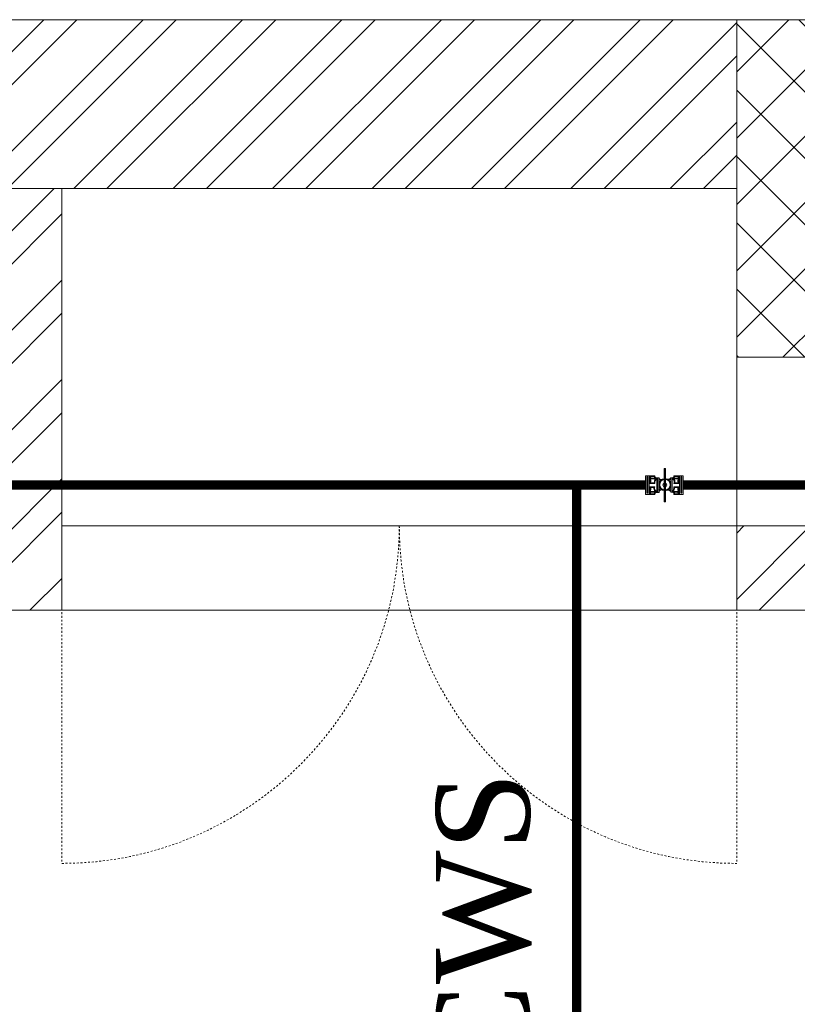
# Model space of a CAD drawing. Header units: inches. Extents: x 113025 to 158499, y 12149 to 30915.
# Tile 70 of 167: x 125514 to 125556, y 21550 to 21603. Entities that reach past the tile are written whole.
import ezdxf

# ---------------------------------------------------------------- set-up
doc = ezdxf.new("R2010")
doc.units = ezdxf.units.IN
doc.header["$MEASUREMENT"] = 0
doc.linetypes.add('HIDDEN', pattern=[0.375, 0.25, -0.125])
for name, color, linetype, lineweight in [('00-GRIDTEXT', 1, 'Continuous', 13), ('202', 9, 'Continuous', 9), ('KIT TEXT.', 5, 'Continuous', 5), ('PD_BRICK WALL_115', 134, 'Continuous', 30), ('PD_BRICK WALL_230', 4, 'Continuous', 50), ('PD_COLUMN', 2, 'Continuous', 60), ('PD_ELEVATION_03', 80, 'Continuous', 25), ('PD_FIXTURE', 21, 'Continuous', 25), ('PD_HATCH', 45, 'Continuous', 9), ('PP-Domestic  Cold Water Supply', 5, 'Continuous', 25), ('PP-TEXT', 7, 'Continuous', 40)]:
    doc.layers.add(name, color=color, linetype=linetype, lineweight=lineweight)
doc.styles.add('ISO', font='isocp.shx', dxfattribs={"height": 250})
doc.styles.add('MtX_Times_New_Roman', font='times.ttf')

# ---------------------------------------------------------------- blocks, each defined once
blk = doc.blocks.new('A$C6E471120')
at = {"layer": 'KIT TEXT.', "color": 251, "insert": (-5067.772105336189, -328.0922235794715, 488.6049877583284), "char_height": 60.17529562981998, "width": 1050.283938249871, "attachment_point": 7, "style": 'ISO'}
blk.add_mtext('\\pi300.49;{\\Fromans|c0;\\W0.8;WORK TABLE}', dxfattribs=at)
blk = doc.blocks.new('FIRST FLOOR PLAN 0')
at = {"layer": 'PD_HATCH', "lineweight": 5}
h = blk.add_hatch(dxfattribs=at)
h.set_pattern_fill('ANSI32', color=251, scale=10)
h.set_pattern_definition([(45, (-1110.150169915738, -834.2493176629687), (-2.651650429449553, 2.651650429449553), []), (45, (-1108.382402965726, -834.2493176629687), (-2.651650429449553, 2.651650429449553), [])])
h.paths.add_polyline_path([(-1106.999709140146, -791.4998080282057), (-1115.999709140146, -791.4998080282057), (-1115.999709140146, -872.9998080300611), (-1106.999709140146, -872.9998080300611)])
h.paths.add_polyline_path([(-745.4997091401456, -938.9998080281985), (-914.9997091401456, -938.9998080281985), (-914.9997091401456, -947.9998080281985), (-745.4997091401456, -947.9998080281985)])
h.paths.add_polyline_path([(-560.9997091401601, -938.9998080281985), (-730.4997091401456, -938.9998080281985), (-730.4997091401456, -947.999808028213), (-560.9997091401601, -947.999808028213)])
h.paths.add_polyline_path([(-1106.999709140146, -74.99980802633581), (-1115.999709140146, -74.99980802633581), (-1115.999709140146, -156.4998080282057), (-1106.999709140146, -156.4998080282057)])
h.paths.add_polyline_path([(-1106.999709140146, -171.4998080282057), (-1115.999709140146, -171.4998080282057), (-1115.999709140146, -311.4998080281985), (-1106.999709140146, -311.4998080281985)])
h.paths.add_polyline_path([(-1106.999709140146, -326.4998080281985), (-1115.999709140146, -326.4998080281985), (-1115.999709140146, -466.4998080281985), (-1106.999709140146, -466.4998080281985)])
h.paths.add_polyline_path([(-1106.999709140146, -481.4998080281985), (-1115.999709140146, -481.4998080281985), (-1115.999709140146, -621.4998080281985), (-1106.999709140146, -621.4998080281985)])
h.paths.add_polyline_path([(-1106.999709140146, -636.4998080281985), (-1115.999709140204, -636.4998080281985), (-1115.999709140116, -776.4998080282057), (-1106.999709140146, -776.4998080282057)])
h.paths.add_polyline_path([(-14.99970914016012, 0.0001919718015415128), (-181.4997091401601, 0.0001919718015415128), (-181.4997091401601, -8.99980802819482), (-14.99970914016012, -8.999808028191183)])
h.paths.add_polyline_path([(-196.4997091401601, 0.0001919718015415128), (-361.4997091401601, 0.0001919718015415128), (-361.4997091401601, -8.999808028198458), (-196.4997091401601, -8.99980802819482)])
h.paths.add_polyline_path([(-376.4997091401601, 0.0001919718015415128), (-545.9997091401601, 0.0001919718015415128), (-545.9997091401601, -8.999808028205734), (-376.4997091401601, -8.999808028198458)])
h.paths.add_polyline_path([(-560.9997091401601, 0.0001919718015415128), (-730.4997091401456, 0.0001919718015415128), (-730.4997091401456, -8.999808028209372), (-560.9997091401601, -8.999808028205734)])
h.paths.add_polyline_path([(-929.9997091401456, 0.0001919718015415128), (-1040.999709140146, 0.0001919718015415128), (-1040.999709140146, -8.999808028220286), (-929.9997091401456, -8.999808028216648)])
h.paths.add_polyline_path([(-1055.999709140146, 0.0001919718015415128), (-1115.999709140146, 0.0001919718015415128), (-1115.999709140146, -59.99980802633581), (-1106.999709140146, -59.99980802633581), (-1106.999709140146, -8.999808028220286), (-1055.999709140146, -8.999808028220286)])
h.paths.add_polyline_path([(-1106.999709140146, -887.9998080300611), (-1115.999709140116, -887.9998080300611), (-1115.999709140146, -947.9998080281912), (-1055.999709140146, -947.9998080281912), (-1055.999709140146, -938.9998080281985), (-1106.999709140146, -938.9998080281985)])
h.paths.add_polyline_path([(-929.9997091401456, -938.9998080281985), (-1040.999709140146, -938.9998080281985), (-1040.999709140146, -947.9998080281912), (-929.9997091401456, -947.9998080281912)])
h.paths.add_polyline_path([(-521.2497091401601, -938.9998080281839), (-545.9997091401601, -938.9998080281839), (-545.9997091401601, -947.9998080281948), (-521.2497091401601, -947.9998080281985)])
h.paths.add_polyline_path([(-376.4997091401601, -938.9998080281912), (-401.2497091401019, -938.9998080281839), (-401.2497091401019, -947.9998080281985), (-376.4997091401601, -947.9998080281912)])
h.paths.add_polyline_path([(-338.9997091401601, -938.9998080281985), (-361.4997091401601, -938.9998080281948), (-361.4997091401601, -947.9998080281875), (-338.9997091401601, -947.9998080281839)])
h.paths.add_polyline_path([(-196.4997091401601, -938.9998080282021), (-218.9997091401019, -938.9998080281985), (-218.9997091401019, -947.9998080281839), (-196.4997091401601, -947.9998080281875)])
h.paths.add_polyline_path([(-158.9997091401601, -938.9998080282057), (-181.4997091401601, -938.9998080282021), (-181.4997091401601, -947.9998080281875), (-158.9997091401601, -947.9998080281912)])
h.paths.add_polyline_path([(-14.99970914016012, -938.9998080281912), (-38.99970914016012, -938.9998080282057), (-38.99970914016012, -947.9998080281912), (-14.99970914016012, -947.9998080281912)])
h.paths.add_polyline_path([(0.0002908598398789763, -929.9998080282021), (-8.999709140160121, -929.9998080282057)])
h.paths.add_polyline_path([(0.0002908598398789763, -791.4998080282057), (-8.999709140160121, -791.4998080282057), (-8.999709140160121, -929.9998080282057), (0.0002908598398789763, -929.9998080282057)])
h.paths.add_polyline_path([(0.0002908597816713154, -636.4998080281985), (-8.999709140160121, -636.4998080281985), (-8.999709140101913, -776.4998080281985), (0.0002908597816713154, -776.499808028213)])
h.paths.add_polyline_path([(0.0002908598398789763, -326.4998080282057), (-8.999709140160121, -326.4998080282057), (-8.999709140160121, -621.4998080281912), (0.0002908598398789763, -621.4998080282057)])
h.paths.add_polyline_path([(0.0002908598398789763, -17.99980802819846), (-8.999709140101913, -17.99980802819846), (-8.999709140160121, -156.4998080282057), (0.0002908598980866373, -156.4998080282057)])
h.paths.add_polyline_path([(-17.99970914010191, -159.4998080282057), (-122.9997091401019, -159.4998080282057), (-122.9997091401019, -168.4998080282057), (-17.99970914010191, -168.4998080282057)])
h.paths.add_polyline_path([(-122.9997091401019, -171.4998080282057), (-131.9997091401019, -171.4998080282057), (-131.9997091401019, -249.4998080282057), (-122.9997091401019, -249.4998080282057)])
h.paths.add_polyline_path([(-131.9997091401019, -159.4998080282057), (-203.9997091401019, -159.4998080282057), (-203.9997091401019, -168.4998080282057), (-131.9997091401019, -168.4998080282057)])
h.paths.add_polyline_path([(-203.9997091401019, -171.4998080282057), (-212.9997091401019, -171.4998080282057), (-212.9997091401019, -249.4998080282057), (-203.9997091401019, -249.4998080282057)])
h.paths.add_polyline_path([(-212.9997091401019, -159.4998080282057), (-293.9997091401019, -159.4998080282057), (-293.9997091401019, -261.4998080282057), (-266.9997091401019, -261.4998080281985), (-266.9997091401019, -252.4998080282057), (-284.9997091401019, -252.4998080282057), (-284.9997091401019, -168.4998080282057), (-212.9997091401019, -168.4998080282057)])
h.paths.add_polyline_path([(-212.9997091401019, -252.4998080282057), (-230.9997091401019, -252.4998080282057), (-230.9997091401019, -261.4998080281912), (-212.9997091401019, -261.4998080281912)], flags=17)
h.paths.add_polyline_path([(-185.9997091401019, -252.4998080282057), (-203.9997091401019, -252.4998080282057), (-203.9997091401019, -261.4998080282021), (-185.9997091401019, -261.4998080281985)])
h.paths.add_polyline_path([(-131.9997091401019, -252.4998080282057), (-149.9997091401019, -252.4998080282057), (-149.9997091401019, -261.4998080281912), (-131.9997091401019, -261.4998080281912)])
h.paths.add_polyline_path([(-122.9997091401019, -261.4998080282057), (-131.9997091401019, -261.4998080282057), (-131.9997091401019, -324.4998080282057), (-122.9997091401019, -324.4998080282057)])
h.paths.add_polyline_path([(0.0002908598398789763, -310.4998080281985), (-8.999709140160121, -310.4998080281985), (-8.999709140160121, -311.4998080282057), (0.0002908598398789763, -311.4998080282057)])
h.paths.add_polyline_path([(0.0002908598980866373, -171.4998080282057), (-8.999709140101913, -171.4998080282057), (-8.999709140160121, -190.4998080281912), (0.0002908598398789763, -190.4998080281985)])
h.paths.add_polyline_path([(-878.2497091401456, -8.999808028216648), (-878.2497091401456, 0.0001919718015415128), (-914.9997091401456, 0.0001919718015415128), (-914.9997091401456, -8.999808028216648)])
h.paths.add_polyline_path([(-782.2497091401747, 0.0001919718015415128), (-782.2497091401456, -8.99980802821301), (-745.4997091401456, -8.999808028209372), (-745.4997091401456, 0.0001919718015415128)])
h = blk.add_hatch(dxfattribs=at)
h.set_pattern_fill('ANSI37', color=251, scale=20)
h.set_pattern_definition([(45, (144327.2832906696, 25769.49121591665), (-1.767766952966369, 1.767766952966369), []), (135, (144327.2832906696, 25769.49121591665), (-1.767766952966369, -1.767766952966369), [])])
h.paths.add_polyline_path([(-361.4997091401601, 0.0001919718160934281), (-376.4997091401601, 0.0001919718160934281), (-376.4997091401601, -17.99980802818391), (-361.4997091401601, -17.99980802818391)])
h = blk.add_hatch(dxfattribs=at)
h.set_pattern_fill('ANSI32', color=251, scale=10)
h.set_pattern_definition([(45, (26013.46920260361, 17879.3870099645), (-2.651650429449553, 2.651650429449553), []), (45, (26015.23696955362, 17879.3870099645), (-2.651650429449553, 2.651650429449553), [])])
h.paths.add_polyline_path([(-524.9997091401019, -8.999808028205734), (-530.9997091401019, -8.999808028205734), (-530.9997091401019, -44.99980802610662), (-524.9997091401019, -44.99980802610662)])
h.paths.add_polyline_path([(-524.9997091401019, -44.99980802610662), (-530.9997091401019, -44.99980802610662), (-530.9997091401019, -80.99980802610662), (-524.9997091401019, -80.99980802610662)])
h.paths.add_polyline_path([(-530.9997091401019, -80.99980802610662), (-530.9997091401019, -116.9998080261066), (-524.9997091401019, -116.9998080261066), (-524.9997091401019, -80.99980802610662)])
h.paths.add_polyline_path([(-524.9997091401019, -116.9998080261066), (-530.9997091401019, -116.9998080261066), (-530.9997091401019, -152.9998080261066), (-524.9997091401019, -152.9998080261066)])
h.paths.add_polyline_path([(-524.9997091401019, -152.9998080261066), (-530.9997091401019, -152.9998080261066), (-530.9997091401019, -188.9998080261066), (-524.9997091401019, -188.9998080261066)])
h.paths.add_polyline_path([(-524.9997091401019, -188.9998080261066), (-530.9997091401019, -188.9998080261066), (-530.9997091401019, -224.9998080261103), (-524.9997091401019, -224.9998080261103)])
h.paths.add_polyline_path([(-245.9997091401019, -8.99980802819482), (-254.9997091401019, -8.99980802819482), (-254.9997091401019, -98.49980802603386), (-259.4997091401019, -98.49980802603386), (-259.4997091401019, -102.9998080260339), (-254.9997091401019, -102.9998080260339), (-254.9997091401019, -112.9998080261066), (-245.9997091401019, -112.999808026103)])
h.paths.add_polyline_path([(-326.9997091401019, -8.999808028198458), (-331.4997091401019, -8.999808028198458), (-331.4997091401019, -98.49980802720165), (-335.9997091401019, -98.49980802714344), (-335.9997091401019, -102.9998080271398), (-301.4997091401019, -102.9998080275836), (-301.4997091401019, -98.49980802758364), (-326.9997091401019, -98.49980802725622)])
h.paths.add_polyline_path([(-331.4997091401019, -26.99980802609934), (-334.4997091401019, -26.99980802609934), (-334.4997091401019, -31.49980802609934), (-331.4997091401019, -31.49980802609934)], flags=17)
h.paths.add_polyline_path([(-358.4997091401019, -26.99980802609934), (-361.4997091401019, -26.99980802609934), (-361.4997091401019, -17.99980802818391), (-365.9997091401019, -17.99980802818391), (-365.9997091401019, -26.99980802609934), (-376.4997091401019, -26.99980802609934), (-376.4997091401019, -31.49980802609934), (-358.4997091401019, -31.49980802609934)])
h.paths.add_polyline_path([(-412.4997091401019, -8.999808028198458), (-416.9997091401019, -8.999808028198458), (-416.9997091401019, -24.99980802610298), (-416.9997091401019, -31.49980802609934), (-412.4997091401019, -31.49980802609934), (-412.4997091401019, -26.99980802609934)])
h.paths.add_polyline_path([(-121.4997091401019, -8.99980802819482), (-125.9997091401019, -8.99980802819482), (-125.9997091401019, -26.99980802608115), (-121.4997091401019, -26.99980802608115)])
at = {"layer": 'PD_BRICK WALL_115', "color": 251, "lineweight": 5}
for p, q in [((0.0002908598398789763, 0.0001919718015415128), (-782.2497091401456, 0.0001919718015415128)), ((-376.4997091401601, -8.999808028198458), (-545.9997091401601, -8.999808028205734)), ((-412.4997091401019, -8.999808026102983), (-412.4997091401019, -31.49980802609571)), ((-376.4997091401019, -26.99980802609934), (-365.9997091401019, -26.99980802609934)), ((-416.9997091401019, -31.49980802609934), (-412.4997091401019, -31.49980802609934)), ((-376.4997091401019, -31.49980802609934), (-358.4997091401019, -31.49980802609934))]:
    blk.add_line(p, q, dxfattribs=at)
at = {"layer": 'PD_BRICK WALL_230', "color": 251, "lineweight": 5}
blk.add_line((-376.4997091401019, -26.99980802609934), (-376.4997091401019, -31.49980802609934), dxfattribs=at)
at = {"layer": 'PD_COLUMN', "color": 251, "lineweight": 5}
blk.add_lwpolyline([(-361.4997091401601, -17.99980802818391), (-376.4997091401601, -17.99980802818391), (-376.4997091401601, 0.0001919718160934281), (-361.4997091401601, 0.0001919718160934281)], close=True, dxfattribs=at)
at = {"layer": 'PD_ELEVATION_03', "color": 251, "lineweight": 5, "ltscale": 12}
for p, q in [((-376.4997091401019, -17.99980802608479), (-376.4997091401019, -26.99980802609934)), ((-376.4997091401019, -26.99980802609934), (-412.4997091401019, -26.99980802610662)), ((-376.4997091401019, -31.49980802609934), (-412.4997091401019, -31.49980802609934))]:
    blk.add_line(p, q, dxfattribs=at)
at = {"layer": 'PD_FIXTURE', "color": 251, "linetype": 'HIDDEN', "lineweight": 5, "ltscale": 0.2}
for p, q in [((-412.4997091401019, -26.99980802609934), (-412.4997091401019, -44.99980802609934)), ((-376.4997091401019, -26.99980802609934), (-376.4997091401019, -44.99980802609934))]:
    blk.add_line(p, q, dxfattribs=at)
for centre, start, end in [((-412.4997091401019, -26.99980802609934), 270, 0), ((-376.4997091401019, -26.99980802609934), 180, 270)]:
    blk.add_arc(centre, 18, start, end, dxfattribs=at)
at = {"layer": '00-GRIDTEXT', "color": 251, "xscale": 0.03937007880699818, "yscale": 0.03937007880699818, "zscale": 0.03937007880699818}
blk.add_blockref('A$C6E471120', (-539.999708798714, -8.999237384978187), dxfattribs=at)
blk = doc.blocks.new('BALL VALVE-PP')
for p, q in [((14.06250005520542, 74.99999999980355), (0, 74.99999999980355)), ((0, 74.99999999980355), (0, -5.456968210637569e-12)), ((4.687500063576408, 70.31250000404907), (4.687500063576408, 4.687499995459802)), ((9.375000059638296, 70.31250000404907), (4.687500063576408, 70.31250000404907)), ((9.375000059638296, 70.31250000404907), (9.375000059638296, 4.687499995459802)), ((14.06250005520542, 74.99999999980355), (14.06250005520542, -5.456968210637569e-12)), ((36.41344956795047, 74.99999999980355), (14.06250005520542, 74.99999999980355)), ((36.41344956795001, 44.0625000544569), (14.06250005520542, 44.0625000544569)), ((37.27540421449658, 65.6250000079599), (17.66440423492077, 65.6250000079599)), ((33.57139585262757, 72.1875000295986), (18.76626204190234, 72.1875000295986)), ((43.79056911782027, 62.81250003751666), (19.29554691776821, 62.81250003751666)), ((33.64972542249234, 46.87500002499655), (19.29554691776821, 46.87500002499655)), ((19.91950472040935, 50.12039274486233), (20.71079073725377, 50.91167876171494)), ((105.4388800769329, 62.81249997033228), (131.1619773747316, 62.63401902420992)), ((111.3740581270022, 65.62499994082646), (131.1370674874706, 65.62499994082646)), ((112.8159996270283, 74.99999999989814), (135.8575036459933, 74.99999999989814)), ((112.8159996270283, 44.06249998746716), (135.8575036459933, 44.06249998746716)), ((115.6088973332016, 72.18749996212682), (129.7780935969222, 72.18749996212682)), ((116.3504015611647, 46.87499995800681), (130.7528550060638, 46.87499995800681)), ((135.8575036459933, 74.99999999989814), (149.9200036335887, 74.99999999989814)), ((135.8575036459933, -1.01863406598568e-10), (135.8575036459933, 74.99999999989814)), ((140.5450035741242, 70.31250000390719), (145.2325036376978, 70.31250000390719)), ((140.5450035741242, 4.687499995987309), (140.5450035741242, 70.31250000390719)), ((145.2325036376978, 4.687499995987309), (145.2325036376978, 70.31250000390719)), ((149.9200036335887, -1.01863406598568e-10), (149.9200036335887, 74.99999999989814)), ((149.9200036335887, 74.99999999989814), (149.9200036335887, -1.01863406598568e-10)), ((9.375000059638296, 4.687499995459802), (4.687500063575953, 4.687499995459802)), ((36.41344956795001, 30.93750001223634), (14.06250005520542, 30.93750001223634)), ((43.79056911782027, 12.18750002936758), (18.75802632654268, 12.36598097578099)), ((37.85539106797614, 9.375000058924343), (18.78293621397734, 9.375000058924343)), ((32.87904763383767, 28.12500004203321), (19.16714862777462, 28.12500004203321)), ((33.62055192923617, 2.81250003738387), (20.14191010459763, 2.81250003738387)), ((105.4388800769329, 12.18749996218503), (130.6244567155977, 12.18749996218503)), ((111.9540450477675, 9.374999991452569), (132.2555993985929, 9.374999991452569)), ((112.8159996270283, 30.93749994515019), (135.8575036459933, 30.93749994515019)), ((115.579723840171, 28.12499997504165), (130.6244567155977, 28.12499997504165)), ((115.6580533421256, 2.81249997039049), (131.1537416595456, 2.81249997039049)), ((140.5450035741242, 4.687499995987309), (145.2325036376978, 4.687499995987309)), ((14.06250005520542, -5.456968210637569e-12), (0, -5.456968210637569e-12)), ((36.41344956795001, -5.456968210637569e-12), (14.06250005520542, -5.456968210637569e-12)), ((112.8159996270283, -1.01863406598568e-10), (135.8575036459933, -1.01863406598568e-10)), ((135.8575036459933, -1.01863406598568e-10), (149.9200036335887, -1.01863406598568e-10))]:
    blk.add_line(p, q)
for points in [[(75.38170377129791, 38.0164292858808), (75.38170377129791, 104.7805503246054), (70.04434367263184, 104.7805503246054), (70.04434367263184, 38.0164292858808)], [(73.5067037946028, 39.89142926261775), (73.5067037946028, 102.9055503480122), (71.91934364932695, 102.9055503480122), (71.91934364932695, 39.89142926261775)], [(48.79641481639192, 8.202645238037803), (48.79641481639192, 66.15712508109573), (43.79056911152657, 66.15712508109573), (43.79056911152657, 8.202645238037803)], [(101.3680024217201, 8.842874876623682), (101.3680024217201, 66.79325354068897), (96.36215663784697, 66.79325354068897), (96.36215663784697, 8.842874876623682)], [(100.4330343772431, 66.79735471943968), (100.4330343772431, 8.842874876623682), (105.4388800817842, 8.842874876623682), (105.4388800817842, 66.79735471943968)], [(75.38170377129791, 38.0164292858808), (75.38170377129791, -28.747691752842), (70.04434367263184, -28.747691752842), (70.04434367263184, 38.0164292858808)], [(73.5067037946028, 36.14142930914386), (73.5067037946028, -26.87269177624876), (71.91934364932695, -26.87269177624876), (71.91934364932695, 36.14142930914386)]]:
    blk.add_lwpolyline(points, close=True)
for centre, radius in [((72.52656392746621, 36.0668085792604), 23.83562124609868), ((72.52656392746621, 36.0668085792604), 21.02312124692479), ((73.0810117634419, 37.50000003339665), 7.66371015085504)]:
    blk.add_circle(centre, radius)
for centre, radius, start, end in [((12.61239935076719, 70.31250000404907), 4.906673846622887, 287.1897045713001, 72.81029542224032), ((2.315118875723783, 54.84375006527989), 15.94478961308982, 317.4556015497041, 42.54439845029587), ((16.86802568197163, 69.13246585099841), 3.59673951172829, 282.7922624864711, 58.14537319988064), ((2.315118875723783, 54.84375006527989), 18.7572896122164, 334.8597906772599, 35.08398456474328), ((44.68252730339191, 74.04195483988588), 11.26482333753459, 189.4753644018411, 265.458517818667), ((69.34138403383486, 44.84016219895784), 35.74961620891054, 149.8193434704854, 176.7370093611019), ((43.74349011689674, 73.6164477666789), 7.459471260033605, 169.3111195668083, 270.3616132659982), ((58.16971811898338, 46.32882551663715), 21.87399030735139, 131.0990589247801, 185.9469868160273), ((60.35230220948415, 74.0453123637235), 15.98438672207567, 224.152177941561, 290.0103974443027), ((60.22220865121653, 76.14475478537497), 20.82263991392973, 237.1916830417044, 288.3697467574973), ((86.03868506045, 69.9249366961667), 15.68082908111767, 243.08157685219, 311.5468986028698), ((86.04762749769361, 69.99873152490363), 12.93819742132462, 243.1741008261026, 322.8400771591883), ((105.528837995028, 74.13511090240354), 7.338307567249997, 269.297612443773, 6.768582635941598), ((102.9668598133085, 75.69787881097), 13.12036100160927, 280.8600664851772, 344.481351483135), ((100.0921581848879, 49.88260113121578), 13.99177328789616, 335.4198388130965, 67.53411545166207), ((94.84046432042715, 49.955785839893), 21.72944186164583, 351.8491780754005, 36.27578699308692), ((147.5135999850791, 54.32469186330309), 18.34176875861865, 146.4250351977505, 203.9638359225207), ((137.2483774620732, 70.31250000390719), 7.701997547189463, 165.9101414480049, 229.3588523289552), ((148.6773443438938, 54.84374999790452), 16.75063184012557, 139.9367824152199, 220.0632175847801), ((137.2483774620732, 70.31250000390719), 4.889497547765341, 106.5266629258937, 253.4733370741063), ((1.242659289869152, 20.15625006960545), 16.75063184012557, 319.9367824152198, 40.06321758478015), ((12.67162623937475, 4.687499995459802), 4.889497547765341, 286.5266629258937, 73.47333707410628), ((2.406403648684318, 20.67530813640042), 18.34176875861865, 326.4250351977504, 23.96383592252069), ((12.67162623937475, 4.687499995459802), 7.701997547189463, 345.9101414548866, 49.35885232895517), ((54.38898494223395, 25.04421416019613), 21.72944186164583, 171.8491780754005, 216.2757869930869), ((46.26258944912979, -0.6978788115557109), 13.12036100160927, 100.8600664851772, 164.481351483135), ((49.13729107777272, 25.11739886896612), 13.99177328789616, 155.4198388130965, 247.5341154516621), ((43.70061119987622, 0.8648890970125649), 7.338307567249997, 89.29761244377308, 186.7685826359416), ((60.84184955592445, -2.333669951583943), 16.386071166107, 67.04156764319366, 136.8679227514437), ((60.87068000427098, -2.034355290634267), 18.9119352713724, 66.76828100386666, 129.1136917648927), ((86.18097751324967, 3.076526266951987), 15.23728972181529, 48.10560707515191, 101.4862184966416), ((86.14236856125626, 2.624303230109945), 12.86078938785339, 37.42450625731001, 101.0187021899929), ((91.0597310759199, 28.67117448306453), 21.87399030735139, 311.0990589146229, 5.94698681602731), ((104.5469218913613, 0.958045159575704), 11.26482333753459, 9.475364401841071, 85.45851781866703), ((105.4859590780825, 1.383552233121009), 7.459471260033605, 349.3111195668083, 90.36161327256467), ((79.88806522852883, 30.15983780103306), 35.74961620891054, 329.8193434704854, 356.7370093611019), ((147.6048848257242, 20.15624993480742), 18.7572896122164, 154.8597906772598, 215.0839845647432), ((133.0519779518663, 5.867534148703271), 3.59673951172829, 102.7922624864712, 238.1453731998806), ((147.6048848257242, 20.15624993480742), 15.94478961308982, 137.4556015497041, 222.5443984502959), ((137.3076042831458, 4.687499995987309), 4.906673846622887, 107.1897045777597, 252.8102954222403)]:
    blk.add_arc(centre, radius, start, end)

msp = doc.modelspace()

# ---------------------------------------------------------------- linework, layer by layer
at = {"layer": 'PP-Domestic  Cold Water Supply'}
for points in [[(125547.4606672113, 21577.78290040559, 0.4999999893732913, 0.4999999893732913, 0), (125426.7526647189, 21577.78290040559, 0.4999999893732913, 0.4999999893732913, 0), (125426.7526647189, 21396.20392461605, 0.4999999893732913, 0.4999999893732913, 0), (125401.7120165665, 21396.20392461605, 0.4999999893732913, 0.4999999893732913, 0)], [(125570.5162933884, 21577.78290040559, 0.4999999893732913, 0.4999999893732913, 0), (125549.4596005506, 21577.78290040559, 0.4999999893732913, 0.4999999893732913, 0)]]:
    msp.add_lwpolyline(points, format="xyseb", dxfattribs=at)
at = {"layer": 'PP-Domestic  Cold Water Supply', "const_width": 0.4999999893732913}
msp.add_lwpolyline([(125543.7875200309, 21502.99600421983), (125543.7875200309, 21577.70961537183)], dxfattribs=at)

# ---------------------------------------------------------------- block references
at = {"color": 251}
msp.add_blockref('FIRST FLOOR PLAN 0', (125928.8192269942, 21602.60288553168), dxfattribs=at)
at = {"layer": '202', "xscale": 0.01333333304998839, "yscale": 0.01333333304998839, "zscale": 0.01333333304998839, "rotation": 180}
msp.add_blockref('BALL VALVE-PP', (125549.4596005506, 21578.28290039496), dxfattribs=at)

# ---------------------------------------------------------------- texts
at = {"layer": 'PP-TEXT', "style": 'MtX_Times_New_Roman'}
msp.add_text('∅ 32MM CWS ', height=4.999999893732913, rotation=90, dxfattribs=at).set_placement((125541.2717006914, 21515.95773548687))

doc.saveas('drawing.dxf')
